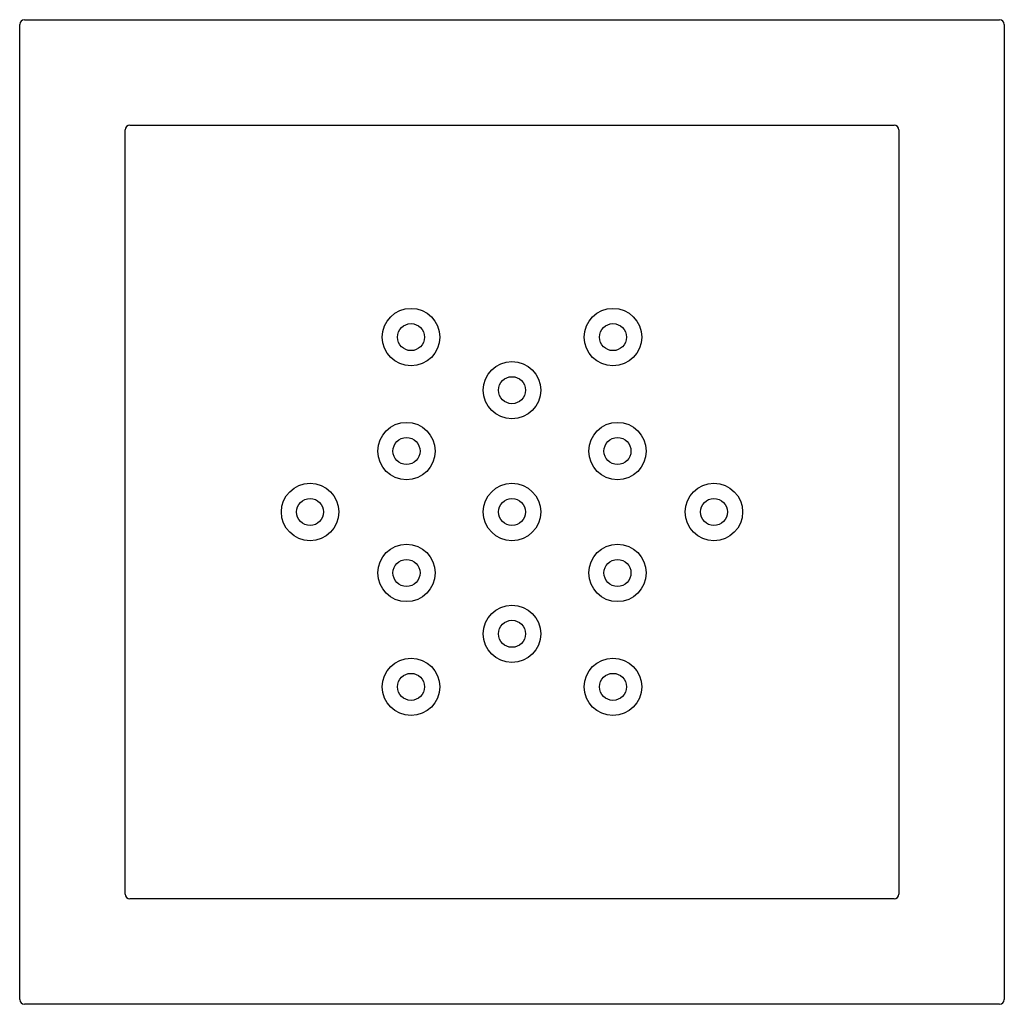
# Model space of a CAD drawing. Header units: millimetres. Extents: x 3962.8736 to 3962.9156, y 1745.1873 to 1745.2293.
import ezdxf

# ---------------------------------------------------------------- set-up
doc = ezdxf.new("R2010")
doc.units = ezdxf.units.MM
doc.layers.add('SANINDUSA', color=3, linetype='Continuous')

msp = doc.modelspace()

# ---------------------------------------------------------------- linework, layer by layer
at = {"layer": 'SANINDUSA'}
for p, q in [((3962.873628, 1745.187501), (3962.873628, 1745.229101)), ((3962.873828, 1745.229301), (3962.915428, 1745.229301)), ((3962.915628, 1745.229101), (3962.915628, 1745.187501)), ((3962.878328, 1745.224801), (3962.910928, 1745.224801)), ((3962.878128, 1745.192001), (3962.878128, 1745.224601)), ((3962.911128, 1745.224601), (3962.911128, 1745.192001)), ((3962.910928, 1745.191801), (3962.878328, 1745.191801)), ((3962.915428, 1745.187301), (3962.873828, 1745.187301))]:
    msp.add_line(p, q, dxfattribs=at)
for centre, radius in [((3962.890322, 1745.21576), 0.001225), ((3962.898935, 1745.21576), 0.001225), ((3962.890322, 1745.21576), 0.000576), ((3962.898935, 1745.21576), 0.000576), ((3962.894628, 1745.213497), 0.001225), ((3962.894628, 1745.213497), 0.000576), ((3962.890128, 1745.210899), 0.001225), ((3962.899128, 1745.210899), 0.001225), ((3962.890128, 1745.210899), 0.000576), ((3962.899128, 1745.210899), 0.000576), ((3962.886015, 1745.208301), 0.001225), ((3962.894628, 1745.208301), 0.001225), ((3962.903241, 1745.208301), 0.001225), ((3962.886015, 1745.208301), 0.000576), ((3962.894628, 1745.208301), 0.000576), ((3962.903241, 1745.208301), 0.000576), ((3962.890128, 1745.205702), 0.001225), ((3962.899128, 1745.205702), 0.001225), ((3962.890128, 1745.205702), 0.000576), ((3962.899128, 1745.205702), 0.000576), ((3962.894628, 1745.203104), 0.001225), ((3962.894628, 1745.203104), 0.000576), ((3962.890322, 1745.200842), 0.001225), ((3962.898935, 1745.200842), 0.001225), ((3962.890322, 1745.200842), 0.000576), ((3962.898935, 1745.200842), 0.000576)]:
    msp.add_circle(centre, radius, dxfattribs=at)
for centre, start, end in [((3962.873828, 1745.229101), 90, 180), ((3962.915428, 1745.229101), 0, 90), ((3962.878328, 1745.224601), 90, 180), ((3962.910928, 1745.224601), 0, 90), ((3962.878328, 1745.192001), 180, 270), ((3962.910928, 1745.192001), 270, 0), ((3962.873828, 1745.187501), 180, 270), ((3962.915428, 1745.187501), 270, 0)]:
    msp.add_arc(centre, 0.0002, start, end, dxfattribs=at)

doc.saveas('drawing.dxf')
